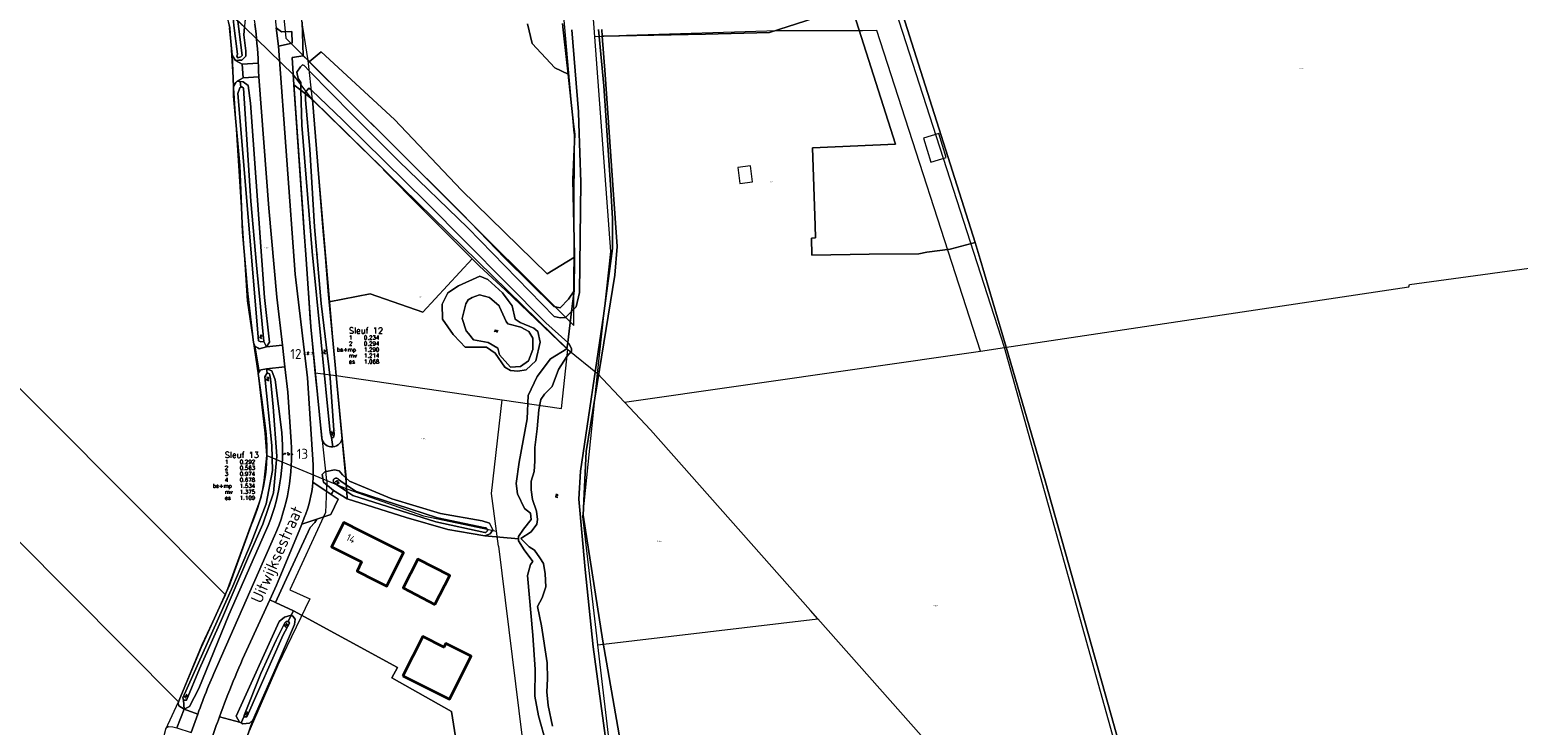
# Model space of a CAD drawing. Header units: metres. Extents: x 104777 to 177370, y 409697 to 438337.
# Tile 37 of 133: x 129039 to 129412, y 422321 to 422495. Entities that reach past the tile are written whole.
import ezdxf
from ezdxf.enums import TextEntityAlignment as Align
from ezdxf.lldxf.tags import DXFTag

# ---------------------------------------------------------------- set-up
doc = ezdxf.new("R2010")
doc.units = ezdxf.units.M
doc.layers.add('00_ 06-gps', color=7, linetype='Continuous')
doc.layers.add('00_PROEFSLEUVEN', color=1, linetype='Continuous')
for name, color, linetype, lineweight in [('B-WE-GR-BOUWLAND-GV', 80, 'Continuous', 13), ('B-WE-GR-FRUITTEELT-GV', 40, 'Continuous', 13), ('B-WE-GR-GRAS-GV', 60, 'Continuous', 13), ('B-WE-GR-HOUTWAL-GV', 40, 'Continuous', 13), ('B-WE-KG-GRENS_PERCEEL-G', 150, 'KG-PERCEEL-SO', 18), ('B-WE-KG-GRENS_PERCEEL-S', 150, 'Continuous', 25), ('B-WE-OG-BEBOUWING-G', 7, 'Continuous', 35), ('B-WE-OG-BEBOUWING-GV', 7, 'Continuous', 35), ('B-WE-OG-BEBOUWING_HUISNUMMER-T18', 10, 'Continuous', 18), ('B-WE-OG-BEBOUWING_LUIFEL-GV', 7, 'Continuous', 18), ('B-WE-OG-BEBOUWING_SCHUUR-GV', 7, 'Continuous', 18), ('B-WE-OG-BEBOUWING_STRAATNAAM-T18', 10, 'Continuous', 18), ('B-WE-OG-TERREIN_ERF-GV', 7, 'Continuous', 18), ('B-WE-OG-TERREIN_OEVER-GV', 7, 'Continuous', 18), ('B-WE-OG-WATER-GV', 130, 'Continuous', 18), ('B-WE-OG-WATER-S-20', 130, 'Continuous', 18), ('B-WE-OG-WATER_SLOOT-GV', 120, 'Continuous', 18), ('B-WE-OG-WEG-GV', 7, 'Continuous', 18), ('B-WE-VH-GESLOTENVERHARDING_ASFALT-GV', 10, 'Continuous', 18), ('B-WE-VH-OPENVERHARDING_BETONSTRAATSTEEN-GV', 90, 'Continuous', 18)]:
    doc.layers.add(name, color=color, linetype=linetype, lineweight=lineweight)
doc.styles.add('NLCS-ISO', font='NLCS-ISO.ttf')
doc.styles.add('NLCS-ISO-M20-T18', font='NLCS-ISO.ttf', dxfattribs={"height": 0.036})
doc.styles.get("Standard").update_dxf_attribs({"font": 'Romans.shx'})
tags = doc.linetypes.add('KG-PERCEEL-SO', pattern='A,5.5,-2,["P",Standard,S=1.8,R=0,X=-0.5,Y=-0.9],-2,5.5,-2,[5,NLCS.SHX,S=0.75,R=0,X=0,Y=0],-2', length=19).pattern_tags.tags
tags[6] = DXFTag(74, 10)

# ---------------------------------------------------------------- blocks, each defined once
blk = doc.blocks.new('SKG-PERCEELNUMMER-SO')
at = {"style": 'NLCS-ISO', "oblique": 10, "flags": 1}
for tag, p in [('GEMEENTECODE', (0, 2.6)), ('PERCEELGROOTTE', (0, -2.4))]:
    blk.add_attdef(tag, text='', height=1.8, dxfattribs=at).set_placement(p, align=Align.MIDDLE_CENTER)
at = {"style": 'NLCS-ISO', "oblique": 10}
blk.add_attdef('SECTIE', text='', height=1.8, dxfattribs=at).set_placement((-0.5, 0), align=Align.MIDDLE_RIGHT)
blk.add_attdef('PERCEELNUMMER', text='', height=1.8, dxfattribs=at).set_placement((0.5, 0), align=Align.MIDDLE_LEFT)
blk = doc.blocks.new('Point')
for p, q in [((-0.02, 0.02), (0.02, -0.02)), ((-0.02, -0.02), (0.02, 0.02))]:
    blk.add_line(p, q)
at = {"color": 1}
blk.add_circle((0, 0), 0.03, dxfattribs=at)
for tag, p in [('ELEVATION', (0, 2)), ('DESCRIPTION', (0, 0)), ('POINT_NUMBER', (0, -2))]:
    blk.add_attdef(tag, p, '', height=1)
blk = doc.blocks.new('*U192')
at = {"ltscale": 20, "const_width": 0.05}
blk.add_lwpolyline([(0.12, 0.22), (-0.12, -0.22), (1.76, -1.25), (2, -0.81)], close=True, dxfattribs=at)
at = {"color": 1, "const_width": 0.025, "flags": 128}
blk.add_lwpolyline([(0.12, 0.22), (-0.12, -0.22)], dxfattribs=at)
blk = doc.blocks.new('*U193')
at = {"ltscale": 20, "const_width": 0.05}
blk.add_lwpolyline([(0.12, 0.22), (-0.12, -0.22), (1.85, -1.3), (2.09, -0.86)], close=True, dxfattribs=at)
at = {"color": 1, "const_width": 0.025, "flags": 128}
blk.add_lwpolyline([(0.12, 0.22), (-0.12, -0.22)], dxfattribs=at)
blk = doc.blocks.new('SOG-WATER-SO')
at = {"flags": 128}
for points in [[(-2.5, 0.6), (-2.4, 0.7, -0.538831), (-0.4, 0.7, 0.605168), (1.3, 0.9, -4.035705)], [(-2.9, -0.7), (-2.8, -0.6, -0.538831), (-0.8, -0.5, 0.605168), (0.9, -0.3, -4.035705)]]:
    blk.add_lwpolyline(points, format="xyb", dxfattribs=at)

msp = doc.modelspace()

# ---------------------------------------------------------------- linework, layer by layer
at = {"layer": 'B-WE-GR-BOUWLAND-GV', "ltscale": 20, "flags": 128}
for points in [[(129098.37, 422393.79), (129097.319, 422402.358), (129096.355, 422408.892), (129096.617, 422409.319), (129095.567, 422415.768), (129095.233, 422416.63), (129093.813, 422428.834), (129092.426, 422444.301), (129091.738, 422460.962), (129090.199, 422478.318), (129090.224, 422480.721), (129089.85, 422488.545), (129089.202, 422495.451)], [(128972.407, 422201.136), (128976.522, 422197.32), (129002.664, 422215.637), (129023.204, 422248.723), (129048.669, 422226.002), (129049.258, 422228.253), (129073.34, 422320.23), (129073.999, 422320.53), (129074.98, 422320.519), (129076.013, 422320.255), (129077.833, 422324.9), (129076.495, 422325.724), (129076.368, 422326.4), (129076.786, 422327.608), (129082.056, 422340.348), (129089.161, 422355.942), (129089.385, 422356.433), (129094.63, 422370.99)]]:
    msp.add_lwpolyline(points, dxfattribs=at)
at = {"layer": 'B-WE-GR-BOUWLAND-GV', "ltscale": 20}
msp.add_lwpolyline([(129094.63, 422370.99, 0.1271951), (129098.37, 422393.79)], format="xyb", dxfattribs=at)
at = {"layer": 'B-WE-GR-BOUWLAND-GV', "ltscale": 20, "flags": 128}
msp.add_lwpolyline([(129086.423, 422288.98), (129112.549, 422269.566), (129147.833, 422242.387), (129168.542, 422226.53), (129174.753, 422221.616), (129181.708, 422216.738), (129179.676, 422235.593), (129171.735, 422275.609), (129165.272, 422313.708), (129145.799, 422317.945), (129144.741, 422324.289), (129129.829, 422332.748), (129131.272, 422335.303), (129105.229, 422349.537), (129104.61, 422348.416), (129105.057, 422348.18), (129105.608, 422347.445), (129105.451, 422346.133), (129100.904, 422335.446), (129094.998, 422322.18), (129091.881, 422313.007), (129089.914, 422307.62), (129084.984, 422291.624), (129084.984, 422290.295)], close=True, dxfattribs=at)
at = {"layer": 'B-WE-GR-FRUITTEELT-GV', "ltscale": 20, "flags": 128}
msp.add_lwpolyline([(129252.068, 422516.645), (129261.69, 422486.295), (129275.853, 422441.679), (129277.162, 422437.558), (129283.667, 422415.473), (129293.433, 422382.085), (129309.213, 422326.109), (129326.868, 422263.054), (129335.486, 422264.082), (129397.42, 422273.292), (129524.908, 422293.531)], dxfattribs=at)
at = {"layer": 'B-WE-GR-GRAS-GV', "ltscale": 20, "flags": 128}
for points in [[(129182.382, 422495.026), (129182.517, 422493.324), (129208.391, 422493.838), (129224.381, 422494.259), (129244.891, 422500.815), (129255.919, 422466.328), (129235.185, 422465.401), (129235.82, 422445.974), (129235.88, 422442.88), (129234.916, 422442.819), (129234.948, 422438.568), (129249.3, 422438.786), (129261.776, 422438.902), (129263.81, 422439.291), (129269.593, 422439.994), (129275.853, 422441.679), (129261.69, 422486.295), (129252.068, 422516.645)], [(129326.868, 422263.054), (129309.213, 422326.109), (129293.433, 422382.085), (129283.667, 422415.473), (129277.162, 422437.558), (129275.853, 422441.679), (129269.593, 422439.994), (129263.81, 422439.291), (129261.776, 422438.902), (129249.3, 422438.786), (129234.948, 422438.568), (129234.916, 422442.819), (129235.88, 422442.88), (129235.82, 422445.974), (129235.185, 422465.401), (129255.919, 422466.328), (129244.891, 422500.815), (129224.381, 422494.259), (129208.391, 422493.838), (129182.517, 422493.324), (129183.276, 422483.734), (129185.278, 422454.917), (129186.268, 422440.659), (129185.633, 422433.493), (129178.497, 422389.432), (129177.759, 422373.439), (129182.656, 422341.949), (129189.266, 422304.128)], [(129163.773, 422496.407), (129164.936, 422491.516), (129170.64, 422485.453), (129173.981, 422483.796), (129172.922, 422493.444), (129172.76, 422494.921), (129172.581, 422496.548)]]:
    msp.add_lwpolyline(points, dxfattribs=at)
for points in [[(129090.699, 422487.243), (129089.85, 422488.545), (129090.224, 422480.721), (129090.75, 422481.746), (129091.097, 422482.086), (129092.575, 422482.896), (129092.346, 422486.372)], [(129109.146, 422486.937), (129129.62, 422466.63), (129147.47, 422448.84), (129158.134, 422437.766), (129170.42, 422425.711), (129171.984, 422425.379), (129174.049, 422427.551), (129175.484, 422429.573), (129175.583, 422438.047), (129168.74, 422433.845), (129147.25, 422454.758), (129130.517, 422472.489), (129112.106, 422489.45)], [(129117.377, 422392.642), (129117.46, 422391.76), (129118.399, 422382.739), (129119.218, 422381.986), (129129.821, 422377.584), (129141.976, 422373.853), (129152.433, 422372.029), (129154.316, 422371.494), (129155.157, 422369.768), (129154.46, 422368.745), (129153.081, 422368.244), (129161.515, 422367.549), (129161.522, 422368.14), (129162.831, 422369.964), (129164.698, 422372.333), (129164.533, 422373.991), (129163.075, 422375.111), (129161.279, 422378.811), (129160.941, 422381.39), (129161.739, 422386.715), (129163.704, 422397.544), (129163.957, 422403.427), (129166.219, 422408.183), (129169.581, 422412.558), (129173.657, 422415.085), (129158.221, 422429.876), (129151.809, 422435.804), (129149.978, 422437.628), (129137.617, 422424.259), (129124.382, 422428.844), (129114.147, 422426.858)], [(129166.414, 422419.41), (129166.995, 422416.749), (129165.92, 422412.064), (129163.443, 422409.847), (129161.397, 422409.462), (129159.562, 422409.688), (129158.141, 422410.521), (129155.732, 422414.021), (129153.502, 422415.477), (129148.193, 422415.539), (129146.91, 422416.852), (129145.166, 422418.637), (129142.557, 422422.548), (129142.396, 422426.225), (129143.858, 422429.067), (129146.534, 422430.874), (129151.872, 422433.262), (129153.904, 422432.422), (129157.541, 422429.112), (129158.981, 422427.145), (129159.953, 422425.816), (129160.732, 422422.54), (129161.948, 422421.709), (129165.402, 422420.239)]]:
    msp.add_lwpolyline(points, close=True, dxfattribs=at)
at = {"layer": 'B-WE-GR-HOUTWAL-GV', "ltscale": 20, "flags": 128}
msp.add_lwpolyline([(129107.36, 422496.91), (129107.62, 422488.45), (129108.867, 422487.213), (129109.146, 422486.937), (129112.106, 422489.45), (129130.517, 422472.489), (129147.25, 422454.758), (129168.74, 422433.845), (129175.583, 422438.047), (129175.588, 422438.513), (129175.182, 422457.498), (129175.628, 422468.786), (129175.352, 422471.299), (129173.981, 422483.796), (129170.64, 422485.453), (129164.936, 422491.516), (129163.773, 422496.407)], dxfattribs=at)
msp.add_lwpolyline([(129137.617, 422424.259), (129149.978, 422437.628), (129137.402, 422450.151), (129127.846, 422459.833), (129127.77, 422460.02), (129109.93, 422477.52), (129112.663, 422444.541), (129113.117, 422439.06), (129113.99, 422428.52), (129114.147, 422426.858), (129124.382, 422428.844)], close=True, dxfattribs=at)
at = {"layer": 'B-WE-KG-GRENS_PERCEEL-G', "ltscale": 20, "flags": 128}
for points in [[(129175.518, 422469.081), (129168.503, 422548.43), (129176.7, 422575.243)], [(129180.652, 422493.14), (129176.528, 422547.93), (129183.79, 422570.472)], [(129093.661, 422550.329), (129101.724, 422508.867), (129103.29, 422492.819), (129108.887, 422487.222)], [(129108.887, 422487.222), (129103.158, 422523.324), (129099.948, 422543.564), (129098.834, 422551.203)], [(129088.17, 422353.546), (128903.525, 422538.779)], [(128887.203, 422517.028), (129076.39, 422326.708)], [(129283.196, 422415.4), (129250.889, 422515.558)], [(129096.46, 422408.536), (129093.704, 422427.103), (129090.204, 422481.645), (129089.326, 422495.43), (129088.186, 422499.724)], [(129105.18, 422483.646), (129089.851, 422498.585)], [(129182.905, 422493.253), (129180.652, 422493.14)], [(129181.352, 422408.951), (129184.695, 422439.43), (129180.652, 422493.14)], [(129251.297, 422494.749), (129247.655, 422494.689), (129240.839, 422494.701), (129232.496, 422494.66), (129226.418, 422494.637), (129188.564, 422493.536), (129182.905, 422493.253)], [(129277.219, 422414.54), (129251.297, 422494.749)], [(129110, 422477.424), (129108.887, 422487.222)], [(129108.887, 422487.222), (129175.421, 422420.906), (129175.431, 422424.615)], [(129110.642, 422409.097), (129109.415, 422422.681), (129107.646, 422449.415), (129105.18, 422483.646)], [(129110, 422477.424), (129105.18, 422483.646)], [(129115.9, 422408.396), (129112.423, 422449.093), (129110, 422477.424)], [(129173.932, 422414.881), (129110, 422477.424)], [(129175.431, 422424.615), (129175.55, 422468.716), (129175.518, 422469.081)], [(129283.196, 422415.4), (129384.488, 422430.582), (129384.604, 422431.163), (129464.752, 422442.12)], [(129172.282, 422400.191), (129173.932, 422414.881)], [(129173.932, 422414.881), (129181.352, 422408.951)], [(129188.089, 422401.719), (129277.219, 422414.54)], [(129277.219, 422414.54), (129283.196, 422415.4)], [(129316.265, 422297.004), (129283.196, 422415.4)], [(129098.564, 422388.379), (129098.145, 422393.972), (129096.46, 422408.536)], [(129113.57, 422382.14), (129110.642, 422409.097)], [(129110.642, 422409.097), (129115.9, 422408.396)], [(129118.581, 422380.044), (129115.9, 422408.396)], [(129115.9, 422408.396), (129157.428, 422402.332)], [(129181.128, 422343.29), (129177.623, 422373.085), (129181.352, 422408.951)], [(129188.089, 422401.719), (129181.352, 422408.951)], [(129156.016, 422369.414), (129154.794, 422378.864), (129157.428, 422402.332)], [(129157.428, 422402.332), (129172.282, 422400.191)], [(129234.654, 422349.587), (129194.555, 422394.779), (129188.089, 422401.719)], [(129088.17, 422353.546), (129097.161, 422378.125), (129097.862, 422382.156), (129098.564, 422388.379)], [(129098.564, 422388.379), (129113.57, 422382.14)], [(129113.57, 422382.14), (129113.211, 422374.114), (129104.327, 422354.731), (129109.291, 422352.478), (129101.316, 422335.915), (129092.903, 422316.722), (129085.151, 422288.131)], [(129113.57, 422382.14), (129118.581, 422380.044)], [(129118.581, 422380.044), (129137.762, 422373.253), (129156.016, 422369.414)], [(129156.501, 422365.673), (129156.016, 422369.414)], [(129156.501, 422365.673), (129165.038, 422296.829), (129179.766, 422223.219), (129181.184, 422214.295)], [(129076.39, 422326.708), (129082.36, 422341.057), (129088.17, 422353.546)], [(129181.397, 422341.006), (129236.514, 422347.49)], [(129236.514, 422347.49), (129234.654, 422349.587)], [(129267.563, 422312.5), (129236.514, 422347.49)], [(129181.397, 422341.006), (129181.128, 422343.29)], [(129185.881, 422302.891), (129181.397, 422341.006)], [(129049.153, 422227.442), (129061.04, 422273.013), (129073.224, 422319.936), (129076.39, 422326.708)]]:
    msp.add_lwpolyline(points, dxfattribs=at)
at = {"layer": 'B-WE-OG-BEBOUWING-G', "ltscale": 20, "flags": 128}
for points in [[(129125.58, 422357.21), (129128.545, 422355.724), (129132.762, 422364.142), (129122.27, 422369.4), (129117.8, 422371.64), (129114.75, 422365.55), (129122.27, 422361.78), (129121.11, 422359.45)], [(129140.628, 422351.107), (129144.331, 422358.349), (129136.341, 422362.452), (129132.662, 422355.28)], [(129132.624, 422333.247), (129144.262, 422327.401), (129149.666, 422338.158), (129143.341, 422341.335), (129142.87, 422340.398), (129137.557, 422343.067)]]:
    msp.add_lwpolyline(points, close=True, dxfattribs=at)
at = {"layer": 'B-WE-OG-BEBOUWING-GV', "ltscale": 20, "flags": 128}
for points in [[(129125.58, 422357.21), (129128.545, 422355.724), (129132.762, 422364.142), (129122.27, 422369.4), (129117.8, 422371.64), (129114.75, 422365.55), (129122.27, 422361.78), (129121.11, 422359.45)], [(129140.628, 422351.107), (129144.331, 422358.349), (129136.341, 422362.452), (129132.662, 422355.28)], [(129132.624, 422333.247), (129144.262, 422327.401), (129149.666, 422338.158), (129143.341, 422341.335), (129142.87, 422340.398), (129137.557, 422343.067)]]:
    msp.add_lwpolyline(points, close=True, dxfattribs=at)
at = {"layer": 'B-WE-OG-BEBOUWING_LUIFEL-GV', "ltscale": 20, "flags": 128}
msp.add_lwpolyline([(129264.77, 422461.817), (129268.637, 422463.009), (129266.793, 422468.99), (129262.926, 422467.798)], close=True, dxfattribs=at)
at = {"layer": 'B-WE-OG-BEBOUWING_SCHUUR-GV', "ltscale": 20, "flags": 128}
msp.add_lwpolyline([(129219.596, 422460.878), (129216.486, 422460.495), (129216.981, 422456.472), (129220.091, 422456.855)], close=True, dxfattribs=at)
at = {"layer": 'B-WE-OG-TERREIN_ERF-GV', "ltscale": 20, "flags": 128}
msp.add_lwpolyline([(129168.46, 422316.374), (129166.516, 422323.202), (129165.654, 422328.178), (129165.732, 422334.799), (129165.097, 422343.451), (129163.799, 422358.365), (129164.567, 422361.115), (129165.127, 422361.844), (129162.955, 422364.812), (129161.509, 422367.036), (129161.515, 422367.549), (129153.081, 422368.244), (129149.718, 422368.84), (129143.824, 422369.884), (129133.379, 422372.911), (129118.657, 422377.527), (129115.244, 422379.623), (129114.884, 422379.032), (129114.632, 422378.6), (129116.353, 422377.431), (129114.598, 422373.625), (129111.055, 422372.464), (129110.582, 422371.654), (129109.41, 422370.348), (129102.993, 422356.521), (129100.735, 422351.597), (129105.229, 422349.537), (129131.272, 422335.303), (129129.829, 422332.748), (129144.741, 422324.289), (129145.799, 422317.945)], dxfattribs=at)
for points in [[(129128.545, 422355.724), (129125.58, 422357.21), (129121.11, 422359.45), (129122.27, 422361.78), (129114.75, 422365.55), (129117.8, 422371.64), (129122.27, 422369.4), (129132.762, 422364.142)], [(129132.662, 422355.28), (129136.341, 422362.452), (129144.331, 422358.349), (129140.628, 422351.107)], [(129132.624, 422333.247), (129137.557, 422343.067), (129142.87, 422340.398), (129143.341, 422341.335), (129149.666, 422338.158), (129144.262, 422327.401)]]:
    msp.add_lwpolyline(points, close=True, dxfattribs=at)
at = {"layer": 'B-WE-OG-TERREIN_OEVER-GV', "ltscale": 20, "flags": 128}
for points in [[(129089.202, 422495.451), (129089.85, 422488.545), (129090.699, 422487.243), (129091.49, 422487.306), (129092.281, 422487.37), (129093.298, 422488.366), (129093.311, 422489.66), (129092.777, 422493.69), (129092.932, 422495.597), (129091.236, 422497.055), (129092.394, 422488.498), (129092.036, 422488.148), (129091.255, 422487.944), (129091.047, 422488.371), (129091.194, 422488.865), (129090.276, 422496.027), (129090.116, 422498.017), (129088.239, 422499.63)], [(129104.85, 422487.97), (129105.32, 422481.187), (129107.079, 422479.788), (129107.036, 422481.747), (129106.36, 422482.784), (129106.013, 422484.303), (129106.949, 422485.641), (129107.451, 422486.204), (129107.875, 422485.987), (129109.142, 422484.701), (129120.023, 422473.658), (129131.611, 422462.046), (129148.894, 422445.408), (129170.475, 422423.17), (129171.97, 422422.835), (129173.343, 422422.964), (129174.834, 422424.42), (129175.484, 422429.573), (129174.049, 422427.551), (129171.984, 422425.379), (129170.42, 422425.711), (129158.134, 422437.766), (129147.47, 422448.84), (129129.62, 422466.63), (129109.146, 422486.937), (129108.867, 422487.213), (129107.62, 422488.45)], [(129095.567, 422415.768), (129096.24, 422415.31), (129096.59, 422415.071), (129098.484, 422415.567), (129097.757, 422416.93), (129096.993, 422416.811), (129096.487, 422417.07), (129091.275, 422479.028), (129091.797, 422480.421), (129092.052, 422480.546), (129091.869, 422481.992), (129091.097, 422482.086), (129090.75, 422481.746), (129090.224, 422480.721), (129090.199, 422478.318), (129091.738, 422460.962), (129092.426, 422444.301), (129093.813, 422428.834), (129095.233, 422416.63)], [(129091.869, 422481.992), (129092.052, 422480.546), (129092.308, 422480.67), (129092.686, 422480.285), (129094.557, 422452.046), (129095.918, 422436.016), (129097.757, 422416.93), (129098.484, 422415.567), (129099.183, 422416.761), (129097.924, 422427.934), (129094.474, 422476.557), (129093.833, 422481.028), (129092.64, 422481.898)], [(129108.262, 422438.722), (129109.52, 422420.57), (129112.302, 422392.674), (129112.425, 422392.21), (129112.632, 422391.778), (129112.915, 422391.391), (129113.266, 422391.064), (129113.67, 422390.807), (129114.116, 422390.629), (129114.586, 422390.537), (129115.066, 422390.534), (129114.712, 422392.882), (129114.381, 422394.087), (129109.866, 422439.471), (129107.271, 422471.097), (129107.079, 422479.788), (129105.32, 422481.187), (129107.882, 422444.207)], [(129114.147, 422426.858), (129113.99, 422428.52), (129113.117, 422439.06), (129112.663, 422444.541), (129109.93, 422477.52), (129108.21, 422478.888), (129108.195, 422477.442), (129109.27, 422465.066), (129110.445, 422445.648), (129112.136, 422426.396), (129114.35, 422407.826), (129115.406, 422393.562), (129115.228, 422392.877), (129114.712, 422392.882), (129115.066, 422390.534), (129115.538, 422390.62), (129115.985, 422390.792), (129116.393, 422391.044), (129116.747, 422391.367), (129117.036, 422391.75), (129117.248, 422392.18), (129117.377, 422392.642)], [(129127.77, 422460.02), (129127.846, 422459.833), (129137.402, 422450.151), (129149.978, 422437.628), (129151.809, 422435.804), (129158.221, 422429.876), (129173.657, 422415.085), (129173.86, 422416.693), (129168.382, 422421.627), (129138.388, 422451.759), (129117.526, 422472.336), (129109.682, 422479.783), (129109.083, 422480.352), (129108.214, 422479.331), (129108.21, 422478.888), (129109.93, 422477.52)], [(129165.92, 422412.064), (129166.995, 422416.749), (129166.414, 422419.41), (129165.402, 422420.239), (129161.948, 422421.709), (129160.732, 422422.54), (129159.953, 422425.816), (129158.981, 422427.145), (129157.541, 422429.112), (129153.904, 422432.422), (129151.872, 422433.262), (129146.534, 422430.874), (129143.858, 422429.067), (129142.396, 422426.225), (129142.557, 422422.548), (129145.166, 422418.637), (129146.91, 422416.852), (129148.193, 422415.539), (129153.502, 422415.477), (129155.732, 422414.021), (129158.141, 422410.521), (129159.562, 422409.688), (129161.397, 422409.462), (129163.443, 422409.847)], [(129154.257, 422427.959), (129156.686, 422425.854), (129156.82, 422425.563), (129158.479, 422421.953), (129158.88, 422421.336), (129162.138, 422420.481), (129164.168, 422419.436), (129165.169, 422417.791), (129165.136, 422414.932), (129164.082, 422412.085), (129162.023, 422410.68), (129159.571, 422410.504), (129156.748, 422413.6), (129156.358, 422415.239), (129153.925, 422416.697), (129150.257, 422417.352), (129149.014, 422418.907), (129148.445, 422419.619), (129147.46, 422422.694), (129148.32, 422426.36), (129148.944, 422427.374), (129149.972, 422427.974), (129151.817, 422428.566)], [(129091.695, 422321.664), (129092.105, 422321.454), (129092.808, 422323.026), (129092.951, 422323.574), (129097.041, 422333.837), (129100.836, 422342.179), (129103.062, 422346.5), (129103.403, 422346.842), (129103.87, 422346.818), (129104.61, 422348.416), (129102.931, 422347.92), (129101.591, 422346.816), (129090.886, 422323.184)], [(129094.998, 422322.18), (129100.904, 422335.446), (129105.451, 422346.133), (129105.608, 422347.445), (129105.057, 422348.18), (129104.61, 422348.416), (129103.87, 422346.818), (129103.928, 422346.816), (129104.19, 422346.422), (129102.636, 422343.534), (129093.495, 422323.019), (129092.808, 422323.026), (129092.105, 422321.454), (129092.515, 422321.244), (129094.165, 422321.364)]]:
    msp.add_lwpolyline(points, close=True, dxfattribs=at)
for points in [[(129172.581, 422496.548), (129172.76, 422494.921), (129172.922, 422493.444), (129173.981, 422483.796), (129175.352, 422471.299), (129175.628, 422468.786), (129175.182, 422457.498), (129175.588, 422438.513), (129175.583, 422438.047), (129175.484, 422429.573), (129174.834, 422424.42), (129175.999, 422425.558), (129176.829, 422429.224), (129177.151, 422456.789), (129176.666, 422471.444), (129176.568, 422474.388), (129174.882, 422494.944)], [(129181.566, 422495.017), (129182.882, 422480.885), (129184.636, 422454.873), (129185.118, 422447.729), (129185.04, 422440.176), (129182.808, 422423.374), (129177.087, 422384.462), (129176.672, 422377.427), (129178.209, 422359.901), (129180.242, 422340.48), (129183.276, 422318.303)], [(129189.266, 422304.128), (129182.656, 422341.949), (129177.759, 422373.439), (129178.497, 422389.432), (129185.633, 422433.493), (129186.268, 422440.659), (129185.278, 422454.917), (129183.276, 422483.734), (129182.517, 422493.324), (129182.382, 422495.026)], [(129170.094, 422320.663), (129168.945, 422325.825), (129168.637, 422329.262), (129168.842, 422332.522), (129168.711, 422336.472), (129167.261, 422345.757), (129166.28, 422350.574), (129167.505, 422352.793), (129168.391, 422355.531), (129168.253, 422358.794), (129167.765, 422361.375), (129166.92, 422362.757), (129165.566, 422364.659), (129164.202, 422365.531), (129162.163, 422367.612), (129164.756, 422369.303), (129166.148, 422371.177), (129166.332, 422372.377), (129166.01, 422374.44), (129165.01, 422377.369), (129164.691, 422379.776), (129164.714, 422382.007), (129165.425, 422384.403), (129165.623, 422386.976), (129165.659, 422390.41), (129166.221, 422395.039), (129166.614, 422399.842), (129167.155, 422402.412), (129168.027, 422403.776), (129169.935, 422405.645), (129171.524, 422409.921), (129173.617, 422413.161), (129174.833, 422414.522), (129174.84, 422415.209), (129174.166, 422416.417), (129173.86, 422416.693), (129173.657, 422415.085), (129169.581, 422412.558), (129166.219, 422408.183), (129163.957, 422403.427), (129163.704, 422397.544), (129161.739, 422386.715), (129160.941, 422381.39), (129161.279, 422378.811), (129163.075, 422375.111), (129164.533, 422373.991), (129164.698, 422372.333), (129162.831, 422369.964), (129161.522, 422368.14), (129161.515, 422367.549), (129161.509, 422367.036), (129162.955, 422364.812), (129165.127, 422361.844), (129164.567, 422361.115), (129163.799, 422358.365), (129165.097, 422343.451), (129165.732, 422334.799), (129165.654, 422328.178), (129166.516, 422323.202), (129168.46, 422316.374)], [(129077.833, 422324.9), (129077.66, 422327.191), (129077.539, 422327.7), (129090.028, 422355.664), (129094.588, 422366.548), (129098.374, 422376.297), (129099.985, 422384.67), (129099.795, 422390.9), (129098.064, 422408.078), (129098.583, 422409.089), (129098.428, 422410.073), (129097.104, 422409.793), (129096.879, 422409.746), (129096.617, 422409.319), (129096.355, 422408.892), (129097.319, 422402.358), (129098.37, 422393.79)], [(129102.29, 422394.14), (129100.631, 422407.303), (129099.796, 422409.544), (129098.428, 422410.073), (129098.583, 422409.089), (129099.216, 422408.829), (129099.457, 422407.555), (129100.148, 422400.557), (129101.039, 422388.218), (129100.182, 422379.075), (129097.56, 422371.221), (129093.917, 422363.123), (129087.405, 422347.81), (129081.681, 422335.03), (129078.423, 422327.183), (129077.66, 422327.191), (129077.833, 422324.9), (129079.188, 422325.558), (129081.532, 422330.113), (129089.05, 422348.5), (129098.24, 422369.4)], [(129116.501, 422382.389), (129117.056, 422381.974), (129118.429, 422381.038), (129118.399, 422382.739), (129117.517, 422383.549), (129116.669, 422384.588), (129115.469, 422384.772), (129113.059, 422384.282), (129112.366, 422383.602), (129112.69, 422381.71), (129115.244, 422379.623)], [(129115.244, 422379.623), (129118.657, 422377.527), (129118.534, 422379.393), (129115.949, 422381.102), (129115.262, 422381.675)], [(129153.15, 422369.107), (129140.869, 422371.808), (129120.027, 422378.406), (129118.534, 422379.393), (129118.657, 422377.527), (129133.379, 422372.911), (129143.824, 422369.884), (129149.718, 422368.84), (129153.081, 422368.244), (129154.46, 422368.745), (129155.157, 422369.768), (129154.316, 422371.494), (129152.433, 422372.029), (129141.976, 422373.853), (129129.821, 422377.584), (129119.218, 422381.986), (129118.399, 422382.739), (129118.429, 422381.038), (129120.728, 422379.472), (129141.252, 422372.76), (129153.211, 422370.322)], [(129094.63, 422370.99), (129089.385, 422356.433), (129089.161, 422355.942), (129082.056, 422340.348), (129076.786, 422327.608), (129076.368, 422326.4), (129076.495, 422325.724), (129077.833, 422324.9)]]:
    msp.add_lwpolyline(points, dxfattribs=at)
at = {"layer": 'B-WE-OG-TERREIN_OEVER-GV', "ltscale": 20}
for points in [[(129098.37, 422393.79, -0.1271951), (129094.63, 422370.99)], [(129098.24, 422369.4, 0.126592), (129102.29, 422394.14)], [(129115.262, 422381.675, -1.0054767), (129116.501, 422382.389)], [(129153.211, 422370.322, -0.9491907), (129153.15, 422369.107)]]:
    msp.add_lwpolyline(points, format="xyb", dxfattribs=at)
at = {"layer": 'B-WE-OG-WATER-GV', "ltscale": 20, "flags": 128}
for points in [[(129106.36, 422482.784), (129107.036, 422481.747), (129107.079, 422479.788), (129108.21, 422478.888), (129108.214, 422479.331), (129109.083, 422480.352), (129109.682, 422479.783), (129117.526, 422472.336), (129138.388, 422451.759), (129168.382, 422421.627), (129173.86, 422416.693), (129174.834, 422424.42), (129173.343, 422422.964), (129171.97, 422422.835), (129170.475, 422423.17), (129148.894, 422445.408), (129131.611, 422462.046), (129120.023, 422473.658), (129109.142, 422484.701), (129107.875, 422485.987), (129107.451, 422486.204), (129106.949, 422485.641), (129106.013, 422484.303)], [(129156.82, 422425.563), (129156.686, 422425.854), (129154.257, 422427.959), (129151.817, 422428.566), (129149.972, 422427.974), (129148.944, 422427.374), (129148.32, 422426.36), (129147.46, 422422.694), (129148.445, 422419.619), (129149.014, 422418.907), (129150.257, 422417.352), (129153.925, 422416.697), (129156.358, 422415.239), (129156.748, 422413.6), (129159.571, 422410.504), (129162.023, 422410.68), (129164.082, 422412.085), (129165.136, 422414.932), (129165.169, 422417.791), (129164.168, 422419.436), (129162.138, 422420.481), (129158.88, 422421.336), (129158.479, 422421.953)]]:
    msp.add_lwpolyline(points, close=True, dxfattribs=at)
for points in [[(129153.211, 422370.322), (129141.252, 422372.76), (129120.728, 422379.472), (129118.429, 422381.038), (129118.534, 422379.393)], [(129118.534, 422379.393), (129120.027, 422378.406), (129140.869, 422371.808), (129153.15, 422369.107)]]:
    msp.add_lwpolyline(points, dxfattribs=at)
at = {"layer": 'B-WE-OG-WATER-GV', "ltscale": 20}
msp.add_lwpolyline([(129153.15, 422369.107, 0.9491907), (129153.211, 422370.322)], format="xyb", dxfattribs=at)
at = {"layer": 'B-WE-OG-WATER_SLOOT-GV', "ltscale": 20, "flags": 128}
for points in [[(129090.116, 422498.017), (129090.276, 422496.027), (129091.194, 422488.865), (129091.047, 422488.371), (129091.255, 422487.944), (129092.036, 422488.148), (129092.394, 422488.498), (129091.236, 422497.055)], [(129097.757, 422416.93), (129095.918, 422436.016), (129094.557, 422452.046), (129092.686, 422480.285), (129092.308, 422480.67), (129092.052, 422480.546), (129091.797, 422480.421), (129091.275, 422479.028), (129096.487, 422417.07), (129096.993, 422416.811)], [(129107.079, 422479.788), (129107.271, 422471.097), (129109.866, 422439.471), (129114.381, 422394.087), (129114.712, 422392.882), (129115.228, 422392.877), (129115.406, 422393.562), (129114.35, 422407.826), (129112.136, 422426.396), (129110.445, 422445.648), (129109.27, 422465.066), (129108.195, 422477.442), (129108.21, 422478.888)], [(129099.216, 422408.829), (129098.583, 422409.089), (129098.064, 422408.078), (129099.795, 422390.9), (129099.985, 422384.67), (129098.374, 422376.297), (129094.588, 422366.548), (129090.028, 422355.664), (129077.539, 422327.7), (129077.66, 422327.191), (129078.423, 422327.183), (129081.681, 422335.03), (129087.405, 422347.81), (129093.917, 422363.123), (129097.56, 422371.221), (129100.182, 422379.075), (129101.039, 422388.218), (129100.148, 422400.557), (129099.457, 422407.555)], [(129092.808, 422323.026), (129093.495, 422323.019), (129102.636, 422343.534), (129104.19, 422346.422), (129103.928, 422346.816), (129103.87, 422346.818), (129103.403, 422346.842), (129103.062, 422346.5), (129100.836, 422342.179), (129097.041, 422333.837), (129092.951, 422323.574)]]:
    msp.add_lwpolyline(points, close=True, dxfattribs=at)
for points in [[(129174.882, 422494.944), (129176.568, 422474.388), (129176.666, 422471.444), (129177.151, 422456.789), (129176.829, 422429.224), (129175.999, 422425.558), (129174.834, 422424.42), (129173.86, 422416.693), (129174.166, 422416.417), (129174.84, 422415.209), (129174.833, 422414.522), (129173.617, 422413.161), (129171.524, 422409.921), (129169.935, 422405.645), (129168.027, 422403.776), (129167.155, 422402.412), (129166.614, 422399.842), (129166.221, 422395.039), (129165.659, 422390.41), (129165.623, 422386.976), (129165.425, 422384.403), (129164.714, 422382.007), (129164.691, 422379.776), (129165.01, 422377.369), (129166.01, 422374.44), (129166.332, 422372.377), (129166.148, 422371.177), (129164.756, 422369.303), (129162.163, 422367.612), (129164.202, 422365.531), (129165.566, 422364.659), (129166.92, 422362.757), (129167.765, 422361.375), (129168.253, 422358.794), (129168.391, 422355.531), (129167.505, 422352.793), (129166.28, 422350.574), (129167.261, 422345.757), (129168.711, 422336.472), (129168.842, 422332.522), (129168.637, 422329.262), (129168.945, 422325.825), (129170.094, 422320.663)], [(129183.276, 422318.303), (129180.242, 422340.48), (129178.209, 422359.901), (129176.672, 422377.427), (129177.087, 422384.462), (129182.808, 422423.374), (129185.04, 422440.176), (129185.118, 422447.729), (129184.636, 422454.873), (129182.882, 422480.885), (129181.566, 422495.017)], [(129115.262, 422381.675), (129115.949, 422381.102), (129118.534, 422379.393)], [(129118.534, 422379.393), (129118.429, 422381.038), (129117.056, 422381.974), (129116.501, 422382.389)]]:
    msp.add_lwpolyline(points, dxfattribs=at)
at = {"layer": 'B-WE-OG-WATER_SLOOT-GV', "ltscale": 20}
msp.add_lwpolyline([(129116.501, 422382.389, 1.0054767), (129115.262, 422381.675)], format="xyb", dxfattribs=at)
at = {"layer": 'B-WE-OG-WEG-GV', "ltscale": 20, "flags": 128}
for points in [[(129083.19, 422554.25), (129086.86, 422538.06), (129093.177, 422504.529), (129094, 422500.16), (129093.05, 422497.05), (129092.932, 422495.597), (129092.777, 422493.69), (129093.311, 422489.66), (129093.298, 422488.366), (129092.281, 422487.37), (129091.49, 422487.306), (129090.699, 422487.243), (129092.346, 422486.372), (129096.394, 422486.549)], [(129091.67, 422546.35), (129096.64, 422522.29), (129100.14, 422502.34), (129100.91, 422495.454), (129102.203, 422494.46), (129104.789, 422494.51), (129104.86, 422491.552), (129101.43, 422490.8), (129105.66, 422433.78), (129108.69, 422407.8), (129110.1, 422386.06)], [(129110.066, 422381.702), (129114.632, 422378.6), (129114.884, 422379.032), (129115.244, 422379.623), (129112.69, 422381.71), (129112.366, 422383.602), (129113.059, 422384.282), (129115.469, 422384.772), (129116.669, 422384.588), (129117.517, 422383.549), (129118.399, 422382.739), (129117.46, 422391.76), (129117.377, 422392.642), (129117.248, 422392.18), (129117.036, 422391.75), (129116.747, 422391.367), (129116.393, 422391.044), (129115.985, 422390.792), (129115.538, 422390.62), (129115.066, 422390.534), (129114.586, 422390.537), (129114.116, 422390.629), (129113.67, 422390.807), (129113.266, 422391.064), (129112.915, 422391.391), (129112.632, 422391.778), (129112.425, 422392.21), (129112.302, 422392.674), (129109.52, 422420.57), (129108.262, 422438.722), (129107.882, 422444.207), (129105.32, 422481.187), (129104.85, 422487.97), (129107.62, 422488.45), (129107.36, 422496.91)], [(129104.63, 422391.85), (129103.8, 422404.28), (129103.069, 422410.609), (129098.428, 422410.073), (129099.796, 422409.544), (129100.631, 422407.303), (129102.29, 422394.14)], [(129098.24, 422369.4), (129089.05, 422348.5), (129081.532, 422330.113), (129079.188, 422325.558), (129077.833, 422324.9), (129081.226, 422323.664)], [(129086.24, 422336.12), (129100.46, 422368.25)], [(129086.676, 422323.013), (129091.695, 422321.664), (129090.886, 422323.184), (129101.591, 422346.816), (129102.931, 422347.92), (129104.61, 422348.416), (129105.229, 422349.537), (129100.735, 422351.597), (129099.252, 422352.277), (129093.93, 422340.67)]]:
    msp.add_lwpolyline(points, dxfattribs=at)
at = {"layer": 'B-WE-OG-WEG-GV', "ltscale": 20}
for points in [[(129096.394, 422486.549, 0.0223382), (129095.523, 422496.355)], [(129102.29, 422394.14, -0.126592), (129098.24, 422369.4)], [(129100.46, 422368.25, 0.1215199), (129104.63, 422391.85)], [(129110.1, 422386.06, -0.0251095), (129110.144, 422383.031)], [(129110.144, 422383.031, -0.0108064), (129110.066, 422381.702)], [(129093.93, 422340.67, 0.0200574), (129086.676, 422323.013)], [(129081.226, 422323.664, -0.0167064), (129086.24, 422336.12)]]:
    msp.add_lwpolyline(points, format="xyb", dxfattribs=at)
at = {"layer": 'B-WE-OG-WEG-GV', "ltscale": 20, "flags": 128}
for points in [[(129102.443, 422416.024), (129101.06, 422427.99), (129099, 422450.26), (129096.568, 422483.191), (129092.575, 422482.896), (129091.097, 422482.086), (129091.869, 422481.992), (129092.64, 422481.898), (129093.833, 422481.028), (129094.474, 422476.557), (129097.924, 422427.934), (129099.183, 422416.761), (129098.484, 422415.567)], [(129106.615, 422369.567), (129101.83, 422357.9), (129100.928, 422355.932), (129099.252, 422352.277), (129100.735, 422351.597), (129102.993, 422356.521), (129109.41, 422370.348), (129110.582, 422371.654), (129111.055, 422372.464), (129107.298, 422371.233)]]:
    msp.add_lwpolyline(points, close=True, dxfattribs=at)
at = {"layer": 'B-WE-VH-GESLOTENVERHARDING_ASFALT-GV', "ltscale": 20}
for points in [[(129084.836, 422571.998, 0.1052791), (129086.64, 422545.25), (129091.06, 422523.68), (129095.523, 422496.355, -0.0223382), (129096.394, 422486.549)], [(129096.394, 422486.549, -0.0042484), (129096.46, 422484.66)], [(129104.63, 422391.85, -0.1215199), (129100.46, 422368.25)], [(129110.144, 422383.031, 0.0251095), (129110.1, 422386.06)], [(129107.92, 422372.75, 0.0773546), (129110.066, 422381.702)], [(129110.066, 422381.702, 0.0108064), (129110.144, 422383.031)], [(129086.676, 422323.013, -0.0200574), (129093.93, 422340.67)], [(129086.24, 422336.12, 0.0167064), (129081.226, 422323.664)], [(129084.601, 422317.081, -0.0065785), (129086.676, 422323.013)]]:
    msp.add_lwpolyline(points, format="xyb", dxfattribs=at)
at = {"layer": 'B-WE-VH-GESLOTENVERHARDING_ASFALT-GV', "ltscale": 20, "flags": 128}
for points in [[(129110.1, 422386.06), (129108.69, 422407.8), (129105.66, 422433.78), (129101.43, 422490.8), (129100.91, 422495.454)], [(129096.46, 422484.66), (129096.568, 422483.191), (129099, 422450.26), (129101.06, 422427.99), (129102.443, 422416.024), (129103.069, 422410.609), (129103.8, 422404.28), (129104.63, 422391.85)], [(129093.93, 422340.67), (129099.252, 422352.277), (129100.928, 422355.932), (129101.83, 422357.9), (129106.615, 422369.567), (129107.298, 422371.233), (129107.92, 422372.75)], [(129100.46, 422368.25), (129086.24, 422336.12)], [(129081.226, 422323.664), (129079.606, 422319.044)]]:
    msp.add_lwpolyline(points, dxfattribs=at)
at = {"layer": 'B-WE-VH-OPENVERHARDING_BETONSTRAATSTEEN-GV', "ltscale": 20, "flags": 128}
for points in [[(129100.91, 422495.454), (129101.43, 422490.8), (129104.86, 422491.552), (129104.789, 422494.51), (129102.203, 422494.46)], [(129096.617, 422409.319), (129096.879, 422409.746), (129097.104, 422409.793), (129098.428, 422410.073), (129103.069, 422410.609), (129102.443, 422416.024), (129098.484, 422415.567), (129096.59, 422415.071), (129096.24, 422415.31), (129095.567, 422415.768)], [(129077.833, 422324.9), (129076.013, 422320.255), (129079.606, 422319.044), (129081.226, 422323.664)]]:
    msp.add_lwpolyline(points, close=True, dxfattribs=at)
for points in [[(129096.394, 422486.549), (129092.346, 422486.372), (129092.575, 422482.896), (129096.568, 422483.191)], [(129096.568, 422483.191), (129096.46, 422484.66)], [(129116.353, 422377.431), (129114.632, 422378.6), (129110.066, 422381.702)], [(129107.92, 422372.75), (129107.298, 422371.233), (129111.055, 422372.464), (129114.598, 422373.625), (129116.353, 422377.431)], [(129084.601, 422317.081), (129088.752, 422316.061), (129090.496, 422315.277), (129090.941, 422315.077), (129091.892, 422314.106), (129091.881, 422313.007), (129094.998, 422322.18), (129094.165, 422321.364), (129092.515, 422321.244), (129092.105, 422321.454), (129091.695, 422321.664), (129086.676, 422323.013)]]:
    msp.add_lwpolyline(points, dxfattribs=at)
at = {"layer": 'B-WE-VH-OPENVERHARDING_BETONSTRAATSTEEN-GV', "ltscale": 20}
for points in [[(129096.46, 422484.66, 0.0042484), (129096.394, 422486.549)], [(129110.066, 422381.702, -0.0773546), (129107.92, 422372.75)], [(129086.676, 422323.013, 0.0065785), (129084.601, 422317.081)]]:
    msp.add_lwpolyline(points, format="xyb", dxfattribs=at)

# ---------------------------------------------------------------- block references
at = {"layer": '00_ 06-gps', "ltscale": 20}
ref = msp.add_blockref('Point', (129108.811, 422413.721), dxfattribs=at)
ref.add_attrib('POINT_NUMBER', '1', (129119.09, 422417.393), dxfattribs={"layer": '0', "height": 1})
ref.add_attrib('ELEVATION', '0.234', (129122.84, 422417.393), dxfattribs={"layer": '0', "height": 1})
ref = msp.add_blockref('Point', (129107.978, 422413.79), dxfattribs=at)
ref.add_attrib('POINT_NUMBER', 'bs+mp', (129116.09, 422414.393), dxfattribs={"layer": '0', "height": 1})
ref.add_attrib('ELEVATION', '1.290', (129122.84, 422414.393), dxfattribs={"layer": '0', "height": 1})
ref = msp.add_blockref('Point', (129108.849, 422414.05), dxfattribs=at)
ref.add_attrib('POINT_NUMBER', '2', (129119.09, 422415.893), dxfattribs={"layer": '0', "height": 1})
ref.add_attrib('ELEVATION', '0.294', (129122.84, 422415.893), dxfattribs={"layer": '0', "height": 1})
ref = msp.add_blockref('Point', (129108.873, 422414.234), dxfattribs=at)
ref.add_attrib('POINT_NUMBER', 'mv', (129119.09, 422412.893), dxfattribs={"layer": '0', "height": 1})
ref.add_attrib('ELEVATION', '1.214', (129122.84, 422412.893), dxfattribs={"layer": '0', "height": 1})
ref = msp.add_blockref('Point', (129110.102, 422414.051), dxfattribs=at)
ref.add_attrib('POINT_NUMBER', 'es', (129119.09, 422411.393), dxfattribs={"layer": '0', "height": 1})
ref.add_attrib('ELEVATION', '1.068', (129122.84, 422411.393), dxfattribs={"layer": '0', "height": 1})
ref = msp.add_blockref('Point', (129104.824, 422388.681), dxfattribs=at)
ref.add_attrib('POINT_NUMBER', 'bs+mp', (129085.01, 422380.296), dxfattribs={"layer": '0', "height": 1})
ref.add_attrib('ELEVATION', '1.534', (129091.76, 422380.296), dxfattribs={"layer": '0', "height": 1})
ref = msp.add_blockref('Point', (129103.096, 422388.865), dxfattribs=at)
ref.add_attrib('POINT_NUMBER', '4', (129088.01, 422381.796), dxfattribs={"layer": '0', "height": 1})
ref.add_attrib('ELEVATION', '0.678', (129091.76, 422381.796), dxfattribs={"layer": '0', "height": 1})
ref = msp.add_blockref('Point', (129103.862, 422388.596), dxfattribs=at)
ref.add_attrib('POINT_NUMBER', '3', (129088.01, 422383.296), dxfattribs={"layer": '0', "height": 1})
ref.add_attrib('ELEVATION', '0.974', (129091.76, 422383.296), dxfattribs={"layer": '0', "height": 1})
ref = msp.add_blockref('Point', (129104.074, 422388.637), dxfattribs=at)
ref.add_attrib('POINT_NUMBER', '2', (129088.01, 422384.796), dxfattribs={"layer": '0', "height": 1})
ref.add_attrib('ELEVATION', '0.563', (129091.76, 422384.796), dxfattribs={"layer": '0', "height": 1})
ref = msp.add_blockref('Point', (129102.578, 422388.698), dxfattribs=at)
ref.add_attrib('POINT_NUMBER', 'es', (129088.01, 422377.296), dxfattribs={"layer": '0', "height": 1})
ref.add_attrib('ELEVATION', '1.109', (129091.76, 422377.296), dxfattribs={"layer": '0', "height": 1})
ref = msp.add_blockref('Point', (129104.206, 422388.801), dxfattribs=at)
ref.add_attrib('POINT_NUMBER', '1', (129088.01, 422386.296), dxfattribs={"layer": '0', "height": 1})
ref.add_attrib('ELEVATION', '0.292', (129091.76, 422386.296), dxfattribs={"layer": '0', "height": 1})
ref = msp.add_blockref('Point', (129103.795, 422389.04), dxfattribs=at)
ref.add_attrib('POINT_NUMBER', 'mv', (129088.01, 422378.796), dxfattribs={"layer": '0', "height": 1})
ref.add_attrib('ELEVATION', '1.375', (129091.76, 422378.796), dxfattribs={"layer": '0', "height": 1})
at = {"layer": '00_PROEFSLEUVEN'}
for name, p, rotation in [('*U192', (129107.977, 422413.796), 35.33785939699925), ('*U193', (129104.824, 422388.693), 208.9039009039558)]:
    msp.add_blockref(name, p, dxfattribs=dict(at, rotation=rotation))
at = {"layer": 'B-WE-KG-GRENS_PERCEEL-S', "ltscale": 20, "xscale": 0.15, "yscale": 0.15, "zscale": 0.15}
for p, values in [((129357.442, 422485.272), {'PERCEELNUMMER': '337', 'SECTIE': 'H'}), ((129224.265, 422456.882), {'PERCEELNUMMER': '3367', 'SECTIE': 'H'}), ((129098.184, 422440.353), {'PERCEELNUMMER': '888', 'SECTIE': 'G'}), ((129110.715, 422438.615), {'PERCEELNUMMER': '909', 'SECTIE': 'G'}), ((129136.634, 422428.108), {'PERCEELNUMMER': '908', 'SECTIE': 'G'}), ((129115.065, 422394.635), {'PERCEELNUMMER': '911', 'SECTIE': 'G'}), ((129137.489, 422392.556), {'PERCEELNUMMER': '1119', 'SECTIE': 'G'}), ((129196.511, 422366.937), {'PERCEELNUMMER': '3446', 'SECTIE': 'H'}), ((129265.691, 422350.813), {'PERCEELNUMMER': '333', 'SECTIE': 'H'})]:
    msp.add_blockref('SKG-PERCEELNUMMER-SO', p, dxfattribs=at).add_auto_attribs(values)
at = {"layer": 'B-WE-OG-WATER-S-20', "ltscale": 20, "xscale": 0.2499999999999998, "yscale": 0.2499999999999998, "zscale": 0.02}
for p, rotation in [((129097.081, 422418.268), 95.34515322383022), ((129156.141, 422419.53), 1.861366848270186), ((129113.03, 422414.488), 95.34515322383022), ((129098.796, 422407.719), 95.34515322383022), ((129114.893, 422394.085), 95.34515322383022), ((129116.348, 422381.603), 322.1170049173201), ((129171.136, 422378.5), 95.34515322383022), ((129103.496, 422346.08), 63.36155941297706), ((129078.426, 422328.286), 63.36155941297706), ((129093.588, 422323.954), 63.36155941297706)]:
    msp.add_blockref('SOG-WATER-SO', p, dxfattribs=dict(at, rotation=rotation))

# ---------------------------------------------------------------- texts
at = {"layer": '00_ 06-gps', "color": 1, "ltscale": 20}
for s, p in [('Sleuf 12', (129119.09, 422418.893)), ('Sleuf 13', (129088.01, 422387.796))]:
    msp.add_text(s, height=1.5, dxfattribs=at).set_placement(p)
at = {"layer": '00_PROEFSLEUVEN', "ltscale": 20, "char_height": 2.5, "attachment_point": 1, "style": 'NLCS-ISO'}
for s, insert in [('12', (129104.395, 422415.059)), ('13', (129105.993, 422390.062))]:
    msp.add_mtext_dynamic_manual_height_columns(s, width=3.81087, gutter_width=7.5, heights=[0], dxfattribs=dict(at, insert=insert))
at = {"layer": 'B-WE-OG-BEBOUWING_HUISNUMMER-T18', "ltscale": 20, "style": 'NLCS-ISO-M20-T18'}
msp.add_text('14', height=1.8, rotation=333.4, dxfattribs=at).set_placement((129119.58, 422367.603), align=Align.MIDDLE)
at = {"layer": 'B-WE-OG-BEBOUWING_STRAATNAAM-T18', "ltscale": 20, "style": 'NLCS-ISO-M20-T18'}
msp.add_text('Uitwijksestraat', height=3, rotation=66.12692, dxfattribs=at).set_placement((129101.415, 422363.441), align=Align.MIDDLE)

doc.saveas('drawing.dxf')
